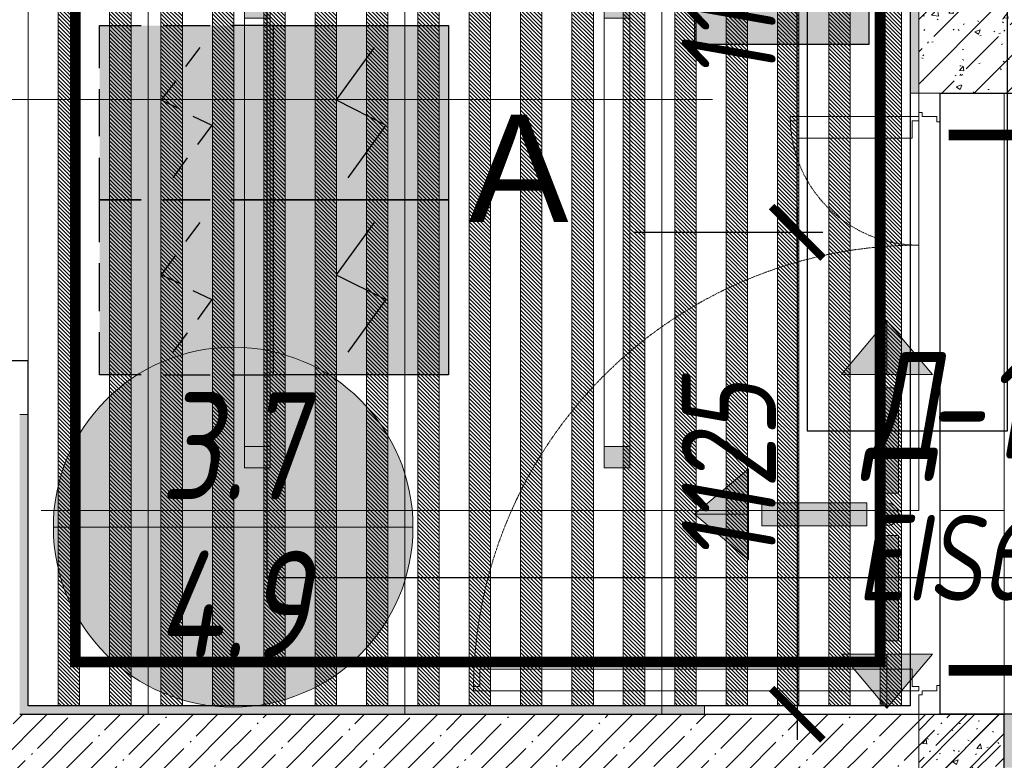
# Model space of a CAD drawing. Header units: millimetres. Extents: x -531352 to 178656, y -69521 to 326874.
# Tile 165 of 256: x -181303 to -179003, y 296679 to 298408. Entities that reach past the tile are written whole.
import ezdxf
from ezdxf import colors
from ezdxf.entities.mleader import LeaderData, LeaderLine
from ezdxf.enums import TextEntityAlignment as Align
from ezdxf.math import Vec2, Vec3

# ---------------------------------------------------------------- set-up
doc = ezdxf.new("R2010")
doc.units = ezdxf.units.MM
for name, pattern in [('( Hidden )', [0.375, 0.25, -0.125]), ('-D1-02х01', [3, 2, -1]), ('DASHDOT', [25.4, 12.7, -6.35, 0, -6.35])]:
    doc.linetypes.add(name, pattern=pattern)
doc.layers.get('Defpoints').update_dxf_attribs({"color": 31})
for name, color, linetype, lineweight in [('_0', 7, 'Continuous', 13), ('A-DOOR', 7, 'Continuous', 5), ('A-DOOR-IDEN', 7, 'Continuous', 9), ('A-WALL', 7, 'Continuous', 5), ('A-WALL-FNSH', 8, 'Continuous', 5), ('dim_light', 12, 'Continuous', 9), ('dim_pot', 183, 'Continuous', 9), ('dim_razv', 93, 'DASHDOT', 9), ('I-WALL', 7, 'Continuous', 5), ('light_pot', 52, 'Continuous', 15), ('ob_pomeshen', 62, 'Continuous', 13), ('pot', 183, 'Continuous', 15), ('pot sh', 183, 'Continuous', 15)]:
    doc.layers.add(name, color=color, linetype=linetype, lineweight=lineweight)
doc.layers.add('PDF13_0', color=30, linetype='Continuous', true_color=0xff7f00)
doc.layers.add('PDF13_ПС дымовой', color=1, linetype='Continuous')
doc.layers.add('PDF13_ПС ручной', color=1, linetype='Continuous')
doc.layers.add('pol', color=7, linetype='Continuous', lineweight=15, true_color=0x738991)
doc.layers.add('Сводный план', color=1, linetype='Continuous', lineweight=0, true_color=0xff0000)
doc.styles.add('fl_iso paper', font='isocpeur.ttf', dxfattribs={"width": 0.8, "oblique": 10})
doc.styles.add('In tre', font='isocpeur.ttf', dxfattribs={"width": 0.8, "oblique": 10})
doc.styles.get("Standard").update_dxf_attribs({"font": 'arial.ttf'})
doc.dimstyles.new('In tre 1_75', dxfattribs={"dimtxt": 220, "dimasz": 120, "dimexe": 60, "dimexo": 10, "dimgap": 50, "dimtad": 1, "dimdec": 0, "dimrnd": 5, "dimzin": 0, "dimdsep": 46, "dimtxsty": 'fl_iso paper', "dimblk": 'ARCHTICK', "dimcen": 0, "dimdle": 60, "dimadec": 0, "dimazin": 0, "dimtfac": 1, "dimtdec": 0, "dimtofl": 0, "dimtmove": 1, "dimatfit": 1, "dimfxl": 1, "dimtfill": 1, "dimtolj": 1, "dimtzin": 0, "dimarcsym": 1})
pattern_1 = [(45, (-192252.93, 285886.61), (-75.43415, 75.43415), [106.68, -17.78, 3.556, -17.78]), (45, (-192252.93, 285962), (-75.43415, 75.43415), []), (50, (-192252.93, 285886.61), (127.5292, -11.1576), [13.335, -146.685]), (355, (-192252.93, 285886.61), (-24.6697, 133.74), [10.668, -117.348]), (100.451, (-192242.31, 285885.68), (102.8597, 122.5818), [11.333, -124.663]), (46.184, (-192252.93, 285922.17), (189.7552, -29.4304), [20.002, -220.027]), (96.636, (-192237.12, 285919.72), (166.1822, 173.1996), [17, -186.995]), (351.184, (-192252.93, 285922.17), (166.184, 173.1976), [16.002, -176.022]), (21, (-192235.15, 285913.28), (106.13027, -71.586), [13.335, -146.685]), (326, (-192235.15, 285913.28), (43.2619, 128.93175), [10.668, -117.348]), (71.451, (-192226.31, 285907.32), (149.392, 57.34505), [11.333, -124.663]), (37.5, (-192252.935, 285886.614), (2.16223, 59.18836), [3.353, -112.573, 3.353, -115.773, -117.792]), (37.5, (-192252.935, 285886.614), (2.16223, 59.18836), [-235.052, 3.353, -114.44]), (7.5, (-192252.935, 285886.614), (46.77386, 70.12615), [3.353, -64.567, 3.353, -109.906, -44.894]), (7.5, (-192252.935, 285886.614), (46.77386, 70.12615), [-181.178, 3.353, -41.542]), (327.5, (-192292.584, 285886.614), (94.91367, -4.01009), [3.353, -41.097, 3.353, -135.331, -184.023]), (327.5, (-192292.584, 285886.614), (94.91367, -4.01009), [-183.134, 3.353, -180.67]), (317.5, (-192310.36, 285886.61), (103.69057, 17.79882), [3.353, -54.432, 3.353, -88.748, -130.683]), (317.5, (-192310.36, 285886.61), (103.69057, 17.79882), [-149.885, 3.353, -127.33])]

# ---------------------------------------------------------------- blocks, each defined once
blk = doc.blocks.new('*U3574')
at = {"layer": 'light_pot', "linetype": 'ByBlock', "lineweight": 0}
h = blk.add_hatch(color=252, dxfattribs=at)
h.dxf.hatch_style = 1
h.paths.add_polyline_path([(-500, 30), (-550, 30), (-550, -30), (-500, -30)])
h = blk.add_hatch(color=252, dxfattribs=at)
h.dxf.hatch_style = 1
h.paths.add_polyline_path([(500, 30), (550, 30), (550, -30), (500, -30)])
for points in [[(-500, 30), (-550, 30), (-550, -30), (-500, -30)], [(500, -30), (-500, -30), (-500, 30), (500, 30)], [(500, 30), (550, 30), (550, -30), (500, -30)]]:
    blk.add_lwpolyline(points, close=True, dxfattribs=at)
blk = doc.blocks.new('*U3575')
at = {"layer": 'light_pot', "color": 0, "linetype": 'ByBlock', "lineweight": -2, "transparency": 16777216}
for p in [(0, 840), (0, 0)]:
    blk.add_blockref('*U3574', p, dxfattribs=at)
blk = doc.blocks.new('_ArchTick')
at = {"color": 0, "linetype": 'ByBlock', "lineweight": 9, "const_width": 0.15}
blk.add_lwpolyline([(-0.5, -0.5), (0.5, 0.5)], dxfattribs=at)
blk = doc.blocks.new('*D8854')
at = {"layer": 'Defpoints', "color": 0, "transparency": 16777216}
for p in [(-179877.9, 297911.6), (-179626.8, 296786.6), (-179486.5, 296786.6)]:
    blk.add_point(p, dxfattribs=at)
at = {"layer": 'dim_light', "color": 0, "lineweight": -2, "transparency": 16777216}
for p, q in [((-179486.5, 297971.6), (-179486.5, 296726.6)), ((-179867.9, 297911.6), (-179426.5, 297911.6)), ((-179616.8, 296786.6), (-179426.5, 296786.6))]:
    blk.add_line(p, q, dxfattribs=at)
at = {"layer": 'dim_light', "color": 0, "lineweight": -2, "transparency": 16777216, "xscale": 120, "yscale": 120, "zscale": 120}
for p, rotation in [((-179486.5, 297911.6), 90), ((-179486.5, 296786.6), 270)]:
    blk.add_blockref('_ArchTick', p, dxfattribs=dict(at, rotation=rotation))
at = {"layer": 'dim_light', "color": 0, "transparency": 16777216, "insert": (-179646.5, 297349.1), "char_height": 220, "attachment_point": 5, "rotation": 90, "style": 'fl_iso paper', "bg_fill": 3, "box_fill_scale": 1.1, "bg_fill_color": 256, "bg_fill_true_color": 13158600, "bg_fill_transparency": 0}
blk.add_mtext('\\A1;1125', dxfattribs=at)
blk = doc.blocks.new('*D8855')
at = {"layer": 'Defpoints', "color": 0, "transparency": 16777216}
for p in [(-179802.9, 299036.6), (-179486.5, 299036.6), (-179877.9, 297911.6)]:
    blk.add_point(p, dxfattribs=at)
at = {"layer": 'dim_light', "color": 0, "lineweight": -2, "transparency": 16777216}
for p, q in [((-179486.5, 297851.6), (-179486.5, 299096.6)), ((-179792.9, 299036.6), (-179426.5, 299036.6)), ((-179867.9, 297911.6), (-179426.5, 297911.6))]:
    blk.add_line(p, q, dxfattribs=at)
at = {"layer": 'dim_light', "color": 0, "lineweight": -2, "transparency": 16777216, "xscale": 120, "yscale": 120, "zscale": 120}
for p, rotation in [((-179486.5, 299036.6), 90), ((-179486.5, 297911.6), 270)]:
    blk.add_blockref('_ArchTick', p, dxfattribs=dict(at, rotation=rotation))
at = {"layer": 'dim_light', "color": 0, "transparency": 16777216, "insert": (-179646.5, 298474.1), "char_height": 220, "attachment_point": 5, "rotation": 90, "style": 'fl_iso paper', "bg_fill": 3, "box_fill_scale": 1.1, "bg_fill_color": 256, "bg_fill_true_color": 13158600, "bg_fill_transparency": 0}
blk.add_mtext('\\A1;1125', dxfattribs=at)
blk = doc.blocks.new('*D8862')
at = {"layer": 'Defpoints', "color": 0, "transparency": 16777216}
for p in [(-178177.9, 297252.2), (-179002.9, 296456.6), (-179002.9, 296133.1)]:
    blk.add_point(p, dxfattribs=at)
at = {"layer": 'dim_light', "color": 0, "lineweight": -2, "transparency": 16777216}
for p, q in [((-178177.9, 297242.2), (-178177.9, 296073.1)), ((-179002.9, 296446.6), (-179002.9, 296073.1)), ((-178117.9, 296133.1), (-179062.9, 296133.1))]:
    blk.add_line(p, q, dxfattribs=at)
at = {"layer": 'dim_light', "color": 0, "lineweight": -2, "transparency": 16777216, "xscale": 120, "yscale": 120, "zscale": 120, "rotation": 180}
blk.add_blockref('_ArchTick', (-179002.9, 296133.1), dxfattribs=at)
at = {"layer": 'dim_light', "color": 0, "lineweight": -2, "transparency": 16777216, "xscale": 120, "yscale": 120, "zscale": 120}
blk.add_blockref('_ArchTick', (-178177.9, 296133.1), dxfattribs=at)
at = {"layer": 'dim_light', "color": 0, "transparency": 16777216, "insert": (-178590.4, 296293.1), "char_height": 220, "attachment_point": 5, "style": 'fl_iso paper', "bg_fill": 3, "box_fill_scale": 1.1, "bg_fill_color": 256, "bg_fill_true_color": 13158600, "bg_fill_transparency": 0}
blk.add_mtext('\\A1;825', dxfattribs=at)
blk = doc.blocks.new('1')
at = {"layer": 'pol', "linetype": 'ByBlock'}
h = blk.add_hatch(color=1, dxfattribs=at)
h.paths.add_polyline_path([(35776.4, 73135.4), (35803.1, 73135.4), (35803.1, 73259), (35776.4, 73259)])
h.paths.add_polyline_path([(35789.8, 73274.6), (35843.2, 73274.6), (35789.8, 73338.2)])
h.paths.add_polyline_path([(35789.8, 73274.6), (35736.3, 73274.6), (35789.8, 73338.2)])
edge = h.paths.add_edge_path()
edge.add_arc((35789.8, 73110.5), 13.4, 0, 360)
h = blk.add_hatch(color=1, dxfattribs=at)
h.paths.add_polyline_path([(35813.3, 73097.1), (35813.3, 73123.9), (35936.9, 73123.9), (35936.9, 73097.1)])
h.paths.add_polyline_path([(35952.5, 73110.5), (35952.5, 73164), (36016.1, 73110.5)])
h.paths.add_polyline_path([(35952.5, 73110.5), (35952.5, 73057), (36016.1, 73110.5)])
at = {"layer": 'pol', "color": 1, "linetype": 'ByBlock'}
for points in [[(35789.8, 73274.6), (35736.3, 73274.6), (35789.8, 73338.2), (35789.8, 73274.6)], [(35789.8, 73274.6), (35843.2, 73274.6), (35789.8, 73338.2), (35789.8, 73274.6)], [(35952.5, 73110.5), (35952.5, 73164), (36016.1, 73110.5), (35952.5, 73110.5)], [(35952.5, 73110.5), (35952.5, 73057), (36016.1, 73110.5), (35952.5, 73110.5)]]:
    blk.add_lwpolyline(points, dxfattribs=at)
for points in [[(35776.4, 73135.4), (35803.1, 73135.4), (35803.1, 73259), (35776.4, 73259)], [(35813.3, 73097.1), (35813.3, 73123.9), (35936.9, 73123.9), (35936.9, 73097.1)]]:
    blk.add_lwpolyline(points, close=True, dxfattribs=at)
blk.add_circle((35789.8, 73110.5), 13.4, dxfattribs=at)
blk = doc.blocks.new('помещение')
at = {"linetype": 'ByBlock', "true_color": 0xffffff}
h = blk.add_hatch(color=7, dxfattribs=at)
h.dxf.hatch_style = 1
edge = h.paths.add_edge_path()
edge.add_arc((0, 0), 420, 0, 360)
at = {"color": 0}
blk.add_line((-420, 0), (420, 0), dxfattribs=at)
blk.add_circle((0, 0), 420, dxfattribs=at)
at = {"linetype": 'ByBlock', "style": 'fl_iso paper', "oblique": 10, "width": 0.8}
for tag, p in [('TXT1', (0, 190)), ('TXT2', (0, -180))]:
    blk.add_attdef(tag, text='', height=250, dxfattribs=at).set_placement(p, align=Align.MIDDLE_CENTER)
blk = doc.blocks.new('kggfdrrrv44')
at = {"layer": 'PDF13_0', "lineweight": 25}
blk.add_lwpolyline([(9601.2, 10167.3), (9601.2, 9301.6), (14027.2, 9301.6), (14027.2, 11168.5), (11578.2, 11168.5), (11578.2, 12578.2), (12839.8, 12578.2), (12839.8, 11511.4), (13307.5, 11511.4), (13307.5, 13247.1), (13622.9, 13247.1), (13622.9, 11511.4), (14514, 11511.4), (14514, 9301.6), (17905, 9299.5), (17905, 12351.8), (17905, 19546.3)], dxfattribs=at)
at = {"layer": 'PDF13_ПС дымовой', "color": 230, "lineweight": 25, "true_color": 0xff007f}
for points in [[(11186.6, 12358.1), (11186.6, 12457.6), (11284, 12457.6)], [(11334.8, 12457.6), (11444.9, 12457.6)], [(11593, 12358.1), (11593, 12457.6), (11493.5, 12457.6)], [(11387.7, 12362.3), (11421.6, 12406.8)], [(11364.4, 12328.5), (11330.6, 12284), (11372.9, 12262.9)], [(11186.6, 12199.4), (11186.6, 12309.4)], [(11593, 12199.4), (11593, 12309.4)], [(11404.6, 12245.9), (11449.1, 12224.8), (11415.2, 12180.3)], [(11186.6, 11951.7), (11186.6, 12051.2), (11284, 12051.2), (11186.6, 12051.2), (11186.6, 12148.6)], [(11358.1, 12102), (11391.9, 12148.6)], [(11593, 11951.7), (11593, 12051.2), (11493.5, 12051.2), (11593, 12051.2), (11593, 12148.6)], [(11387.7, 11953.8), (11421.6, 11998.3)], [(11364.4, 11922.1), (11330.6, 11875.5), (11372.9, 11856.5)], [(11186.6, 11790.8), (11186.6, 11903)], [(11593, 11790.8), (11593, 11903)], [(11404.6, 11839.5), (11449.1, 11818.4), (11415.2, 11771.8)], [(11284, 11642.7), (11186.6, 11642.7), (11186.6, 11742.2)], [(11358.1, 11695.6), (11391.9, 11740)], [(11493.5, 11642.7), (11593, 11642.7), (11593, 11742.2)], [(11334.8, 11642.7), (11444.9, 11642.7)]]:
    blk.add_lwpolyline(points, dxfattribs=at)
at = {"layer": 'PDF13_ПС дымовой', "lineweight": 30}
for points in [[(12001.5, 12457.6), (12001.5, 12254.4), (12001.5, 12051.2), (11796.2, 12051.2), (11593, 12051.2), (11593, 12254.4), (11593, 12457.6), (11796.2, 12457.6)], [(12001.5, 12051.2), (12001.5, 11848), (12001.5, 11642.7), (11796.2, 11642.7), (11593, 11642.7), (11593, 11848), (11593, 12051.2), (11796.2, 12051.2)]]:
    blk.add_lwpolyline(points, close=True, dxfattribs=at)
for points in [[(11828, 12406.8), (11739.1, 12284), (11855.5, 12224.8), (11766.6, 12102)], [(11828, 11998.3), (11739.1, 11875.5), (11855.5, 11818.4), (11766.6, 11695.6)]]:
    blk.add_lwpolyline(points, dxfattribs=at)
at = {"layer": 'PDF13_ПС дымовой', "color": 230, "lineweight": 25, "true_color": 0xff007f}
blk.add_lwpolyline([(11444.9, 12051.2), (11334.8, 12051.2)], close=True, dxfattribs=at)
at = {"layer": 'PDF13_ПС дымовой', "color": 7, "true_color": 0xffffff, "transparency": 33554559}
for points in [[(11593, 12457.6), (11186.6, 12457.6), (11593, 12051.2)], [(11186.6, 12457.6), (11593, 12051.2), (11186.6, 12051.2)], [(12001.5, 12457.6), (11593, 12457.6), (12001.5, 12254.4)], [(11593, 12457.6), (12001.5, 12254.4), (11593, 12254.4)], [(12001.5, 12254.4), (11593, 12254.4), (12001.5, 12051.2)], [(11593, 12254.4), (12001.5, 12051.2), (11593, 12051.2)], [(11593, 12051.2), (11186.6, 12051.2), (11593, 11642.7)], [(11186.6, 12051.2), (11593, 11642.7), (11186.6, 11642.7)], [(12001.5, 12051.2), (11593, 12051.2), (12001.5, 11848)], [(11593, 12051.2), (12001.5, 11848), (11593, 11848)], [(12001.5, 11848), (11593, 11848), (12001.5, 11642.7)], [(11593, 11848), (12001.5, 11642.7), (11593, 11642.7)]]:
    blk.add_solid(points, dxfattribs=at)
at = {"layer": 'PDF13_ПС ручной', "lineweight": 30}
blk.add_lwpolyline([(12983.7, 12821.7), (12983.7, 12618.5), (12983.7, 12413.1), (12780.5, 12413.1), (12577.3, 12413.1), (12577.3, 12618.5), (12577.3, 12821.7), (12780.5, 12821.7)], close=True, dxfattribs=at)
at = {"layer": 'PDF13_ПС ручной', "color": 7, "true_color": 0xffffff, "transparency": 33554559}
for points in [[(12983.7, 12618.5), (12577.3, 12618.5), (12983.7, 12413.1)], [(12577.3, 12618.5), (12983.7, 12413.1), (12577.3, 12413.1)]]:
    blk.add_solid(points, dxfattribs=at)
blk = doc.blocks.new('A_DOR_Door - INT_1_Double_50_1450Wx2200_Лифтовой холл-5513512-50_AS_M_L23')
at = {"layer": 'A-DOOR'}
for p, q in [((-670, 100), (-670, 1140)), ((-670, 1140), (-660, 1140)), ((-670, 1050), (-670, 1140)), ((-660, 1140), (-660, 1125)), ((-660, 1125), (-620, 1125)), ((-620, 1125), (-620, 1050)), ((-670, 190), (-670, 1050)), ((-620, 1050), (-620, 190)), ((670, 400), (660, 400)), ((660, 400), (660, 385)), ((670, 100), (670, 400)), ((670, 310), (670, 400)), ((660, 385), (620, 385)), ((620, 385), (620, 310)), ((620, 310), (620, 190)), ((670, 190), (670, 310)), ((-670, 100), (-670, 190)), ((-620, 190), (-620, 115)), ((620, 190), (620, 115)), ((670, 100), (670, 190)), ((-680, 100), (-725, 100)), ((-725, 100), (-725, 50)), ((-680, 92), (-680, 100)), ((-660, 100), (-670, 100)), ((-660, 115), (-660, 100)), ((-620, 115), (-660, 115)), ((620, 115), (660, 115)), ((660, 115), (660, 100)), ((660, 100), (670, 100)), ((725, 100), (680, 100)), ((680, 100), (680, 92)), ((725, 50), (725, 100)), ((-670, 92), (-680, 92)), ((-670, 58), (-670, 92)), ((680, 92), (670, 92)), ((670, 92), (670, 58)), ((-725, 50), (-658, 50)), ((-658, 58), (-670, 58)), ((-658, 50), (-658, 58)), ((670, 58), (658, 58)), ((658, 58), (658, 50)), ((658, 50), (725, 50))]:
    blk.add_line(p, q, dxfattribs=at)
at = {"layer": 'A-DOOR', "linetype": '-D1-02х01'}
for centre, radius, start, end in [((-670, 100), 1040, 360, 90), ((670, 100), 300, 90, 180)]:
    blk.add_arc(centre, radius, start, end, dxfattribs=at)

msp = doc.modelspace()

# ---------------------------------------------------------------- hatches: boundary and pattern name
at = {"layer": '_0', "transparency": 33554534}
h = msp.add_hatch(color=252, dxfattribs=at)
h.dxf.hatch_style = 1
h.paths.add_polyline_path([(-154802.1, 285385.8), (-192753.7, 285385.8), (-192753.7, 315337.4), (-154802.1, 315337.4)])
h.paths.add_polyline_path([(-161802.9, 295886.6), (-161802.9, 295486.6), (-161302.9, 295486.6), (-161302.9, 292636.6), (-163402.9, 292636.6), (-163402.9, 293836.6), (-183902.9, 293836.6), (-183902.9, 292636.6), (-186502.9, 292636.6), (-186502.9, 295036.6), (-186002.9, 295036.6), (-186002.9, 295886.6), (-183902.9, 295886.6), (-183902.9, 299936.6), (-179002.9, 299936.6), (-179002.9, 298436.6), (-177402.9, 298436.6), (-177402.9, 304836.6), (-185752.9, 304836.6), (-185752.9, 306636.6), (-185753.5, 306636.6), (-185753.5, 306836.6), (-183902.9, 306836.6), (-183902.9, 306886.6), (-163952.9, 306886.6), (-163952.9, 308636.6), (-160672.9, 308636.6), (-160672.9, 306636.6), (-161752.9, 306636.6), (-161752.9, 304836.6), (-169802.9, 304836.6), (-169802.9, 295886.6)], flags=16)
at = {"layer": 'I-WALL', "true_color": 0xf5f3ef}
h = msp.add_hatch(color=7, dxfattribs=at)
h.paths.add_polyline_path([(-181282.9, 296786.6), (-181282.9, 297486.6), (-181302.9, 297486.6), (-181302.9, 296786.6)])
h.paths.add_polyline_path([(-181282.9, 298936.6), (-181282.9, 299016.6), (-181302.9, 299016.6), (-181302.9, 298936.6)])
for points in [[(-179202.9, 298336.6), (-179202.9, 299016.6), (-179222.9, 299016.6), (-179222.9, 298336.6)], [(-179202.9, 298236.6), (-179202.9, 298336.6), (-179222.9, 298336.6), (-179222.9, 298236.6)]]:
    msp.add_hatch(color=7, dxfattribs=at).paths.add_polyline_path(points)
at = {"layer": 'I-WALL'}
h = msp.add_hatch(dxfattribs=at)
h.set_pattern_fill('FP_43', color=256, style=0, pattern_type=2)
h.set_pattern_definition(pattern_1)
h.paths.add_polyline_path([(-179202.9, 298236.6), (-178852.9, 298236.6), (-178852.9, 298436.6), (-179202.9, 298436.6)])
at = {"layer": 'pot sh', "linetype": 'ByBlock', "lineweight": 0, "true_color": 0x91caaf}
h = msp.add_hatch(dxfattribs=at)
h.set_pattern_fill('ANSI31', color=253, scale=2, angle=270)
h.set_pattern_definition([(315, (-118288.955, 249300.0365), (4.49012806, 4.49012806), [])])
h.paths.add_polyline_path([(-181162.9, 299016.6), (-181162.9, 296806.6), (-181212.9, 296806.6), (-181212.9, 299016.6)])
h = msp.add_hatch(dxfattribs=at)
h.set_pattern_fill('ANSI31', color=253, scale=2, angle=270)
h.set_pattern_definition([(315, (-118168.955, 249300.0365), (4.49012806, 4.49012806), [])])
h.paths.add_polyline_path([(-181042.9, 299016.6), (-181042.9, 296806.6), (-181092.9, 296806.6), (-181092.9, 299016.6)])
h = msp.add_hatch(dxfattribs=at)
h.set_pattern_fill('ANSI31', color=253, scale=2, angle=270)
h.set_pattern_definition([(315, (-118048.955, 249300.0365), (4.49012806, 4.49012806), [])])
h.paths.add_polyline_path([(-180922.9, 299016.6), (-180922.9, 296806.6), (-180972.9, 296806.6), (-180972.9, 299016.6)])
h = msp.add_hatch(dxfattribs=at)
h.set_pattern_fill('ANSI31', color=253, scale=2, angle=270)
h.set_pattern_definition([(315, (-117928.955, 249300.0365), (4.49012806, 4.49012806), [])])
h.paths.add_polyline_path([(-180802.9, 299016.6), (-180802.9, 296806.6), (-180852.9, 296806.6), (-180852.9, 299016.6)])
h = msp.add_hatch(dxfattribs=at)
h.set_pattern_fill('ANSI31', color=253, scale=2, angle=270)
h.set_pattern_definition([(315, (-117808.955, 249300.0365), (4.49012806, 4.49012806), [])])
h.paths.add_polyline_path([(-180682.9, 299016.6), (-180682.9, 296806.6), (-180732.9, 296806.6), (-180732.9, 299016.6)])
h = msp.add_hatch(dxfattribs=at)
h.set_pattern_fill('ANSI31', color=253, scale=2, angle=270)
h.set_pattern_definition([(315, (-117688.955, 249300.0365), (4.49012806, 4.49012806), [])])
h.paths.add_polyline_path([(-180562.9, 299016.6), (-180562.9, 296806.6), (-180612.9, 296806.6), (-180612.9, 299016.6)])
h = msp.add_hatch(dxfattribs=at)
h.set_pattern_fill('ANSI31', color=253, scale=2, angle=270)
h.set_pattern_definition([(315, (-117568.955, 249300.0365), (4.49012806, 4.49012806), [])])
h.paths.add_polyline_path([(-180442.9, 299016.6), (-180442.9, 296806.6), (-180492.9, 296806.6), (-180492.9, 299016.6)])
h = msp.add_hatch(dxfattribs=at)
h.set_pattern_fill('ANSI31', color=253, scale=2, angle=270)
h.set_pattern_definition([(315, (-117448.955, 249300.0365), (4.49012806, 4.49012806), [])])
h.paths.add_polyline_path([(-180322.9, 299016.6), (-180322.9, 296806.6), (-180372.9, 296806.6), (-180372.9, 299016.6)])
h = msp.add_hatch(dxfattribs=at)
h.set_pattern_fill('ANSI31', color=253, scale=2, angle=270)
h.set_pattern_definition([(315, (-117328.955, 249300.0365), (4.49012806, 4.49012806), [])])
h.paths.add_polyline_path([(-180202.9, 299016.6), (-180202.9, 296806.6), (-180252.9, 296806.6), (-180252.9, 299016.6)])
h = msp.add_hatch(dxfattribs=at)
h.set_pattern_fill('ANSI31', color=253, scale=2, angle=270)
h.set_pattern_definition([(315, (-117208.955, 249300.0365), (4.49012806, 4.49012806), [])])
h.paths.add_polyline_path([(-180082.9, 299016.6), (-180082.9, 296806.6), (-180132.9, 296806.6), (-180132.9, 299016.6)])
h = msp.add_hatch(dxfattribs=at)
h.set_pattern_fill('ANSI31', color=253, scale=2, angle=270)
h.set_pattern_definition([(315, (-117088.955, 249300.0365), (4.49012806, 4.49012806), [])])
h.paths.add_polyline_path([(-179962.9, 299016.6), (-179962.9, 296806.6), (-180012.9, 296806.6), (-180012.9, 299016.6)])
h = msp.add_hatch(dxfattribs=at)
h.set_pattern_fill('ANSI31', color=253, scale=2, angle=270)
h.set_pattern_definition([(315, (-116368.955, 249300.0365), (4.49012806, 4.49012806), [])])
h.paths.add_polyline_path([(-179242.9, 299016.6), (-179242.9, 296806.6), (-179292.9, 296806.6), (-179292.9, 299016.6)])

# ---------------------------------------------------------------- linework, layer by layer
at = {"layer": 'A-WALL', "lineweight": 9}
for p, q in [((-179202.9, 298236.6), (-179202.9, 299036.6)), ((-179202.9, 298236.6), (-178852.9, 298236.6)), ((-179202.9, 296786.6), (-179202.9, 296536.6))]:
    msp.add_line(p, q, dxfattribs=at)
at = {"layer": 'A-WALL-FNSH'}
for p, q in [((-179222.9, 299016.6), (-179222.9, 298236.6)), ((-179222.9, 298236.6), (-179202.9, 298236.6)), ((-179202.9, 298236.6), (-179202.9, 298236.6)), ((-181282.9, 297486.6), (-181302.9, 297486.6)), ((-181282.9, 296806.6), (-181282.9, 297486.6))]:
    msp.add_line(p, q, dxfattribs=at)
at = {"layer": 'pol'}
for points in [[(-181252.9, 297262.5), (-181002.9, 297262.5), (-181002.9, 296786.6)], [(-181002.9, 296786.6), (-181002.9, 297262.5), (-180402.9, 297262.5), (-180402.9, 296786.6)]]:
    msp.add_lwpolyline(points, dxfattribs=at)
at = {"layer": 'pot sh'}
for points in [[(-181162.9, 299016.6), (-181162.9, 296806.6), (-181212.9, 296806.6), (-181212.9, 299016.6)], [(-181042.9, 299016.6), (-181042.9, 296806.6), (-181092.9, 296806.6), (-181092.9, 299016.6)], [(-180922.9, 299016.6), (-180922.9, 296806.6), (-180972.9, 296806.6), (-180972.9, 299016.6)], [(-180802.9, 299016.6), (-180802.9, 296806.6), (-180852.9, 296806.6), (-180852.9, 299016.6)], [(-180682.9, 299016.6), (-180682.9, 296806.6), (-180732.9, 296806.6), (-180732.9, 299016.6)], [(-180562.9, 299016.6), (-180562.9, 296806.6), (-180612.9, 296806.6), (-180612.9, 299016.6)], [(-180442.9, 299016.6), (-180442.9, 296806.6), (-180492.9, 296806.6), (-180492.9, 299016.6)], [(-180322.9, 299016.6), (-180322.9, 296806.6), (-180372.9, 296806.6), (-180372.9, 299016.6)], [(-180202.9, 299016.6), (-180202.9, 296806.6), (-180252.9, 296806.6), (-180252.9, 299016.6)], [(-180082.9, 299016.6), (-180082.9, 296806.6), (-180132.9, 296806.6), (-180132.9, 299016.6)], [(-179962.9, 299016.6), (-179962.9, 296806.6), (-180012.9, 296806.6), (-180012.9, 299016.6)], [(-179242.9, 299016.6), (-179242.9, 296806.6), (-179292.9, 296806.6), (-179292.9, 299016.6)]]:
    msp.add_lwpolyline(points, close=True, dxfattribs=at)

# ---------------------------------------------------------------- block references
at = {"layer": 'light_pot', "rotation": 270}
msp.add_blockref('*U3575', (-180747.9, 297911.6), dxfattribs=at)

# ---------------------------------------------------------------- texts
at = {"layer": 'A-DOOR-IDEN', "lineweight": 5, "char_height": 250, "attachment_point": 1, "style": 'fl_iso paper'}
for s, insert, width in [('Д', (-179331, 297632.6), 174.367), ('-11', (-179187.2, 297632.6), 372.785)]:
    msp.add_mtext(s, dxfattribs=dict(at, insert=insert, width=width))
at = {"layer": 'light_pot', "color": 10, "linetype": 'ByBlock', "insert": (-180253.8, 298185.9), "char_height": 250, "attachment_point": 1}
msp.add_mtext_dynamic_manual_height_columns('А', width=72.707, gutter_width=12.5, heights=[0], dxfattribs=at)

# ---------------------------------------------------------------- next in the draw order: dimensions: what is measured, and where the dimension line sits
at = {"layer": 'dim_light'}
dim = msp.add_linear_dim(base=(-179486.5, 296786.6), p1=(-179877.9, 297911.6), p2=(-179626.8, 296786.6), angle=270, dimstyle='In tre 1_75', dxfattribs=at)
dim.commit()
dim.dimension.update_dxf_attribs({"geometry": '*D8854', "text_midpoint": (-179646.5, 297349.1)})
dim = msp.add_linear_dim(base=(-179002.9, 296133.1), p1=(-178177.9, 297252.2), p2=(-179002.9, 296456.6), dimstyle='In tre 1_75', dxfattribs=at)
dim.commit()
dim.dimension.update_dxf_attribs({"geometry": '*D8862', "text_midpoint": (-178590.4, 296293.1)})

# ---------------------------------------------------------------- next in the draw order: hatches: boundary and pattern name
at = {"layer": 'A-WALL'}
h = msp.add_hatch(dxfattribs=at)
h.set_pattern_fill('FP_1', color=256, style=0, pattern_type=2)
h.set_pattern_definition([(45, (-192252.935, 285886.614), (-57.02463, 57.02463), []), (45, (-192195.91, 285886.614), (-57.02463, 57.02463), [100.806, -20.161, 3.353, -16.808])])
h.paths.add_polyline_path([(-179002.9, 296536.6), (-179002.9, 296786.6), (-183652.9, 296786.6), (-183652.9, 296536.6), (-179202.9, 296536.6)])
at = {"layer": 'I-WALL', "true_color": 0xf5f3ef}
for points in [[(-179702.9, 296786.6), (-179702.9, 296806.6), (-181282.9, 296806.6), (-181282.9, 296786.6), (-180154.2, 296786.6)], [(-178982.9, 296661.6), (-178982.9, 296786.6), (-179002.9, 296786.6), (-179002.9, 296661.6)]]:
    msp.add_hatch(color=7, dxfattribs=at).paths.add_polyline_path(points)
at = {"layer": 'I-WALL'}
h = msp.add_hatch(dxfattribs=at)
h.set_pattern_fill('FP_43', color=256, style=0, pattern_type=2)
h.set_pattern_definition(pattern_1)
h.paths.add_polyline_path([(-179002.9, 295886.6), (-179002.9, 296786.6), (-179202.9, 296786.6), (-179202.9, 295886.6)])

# ---------------------------------------------------------------- next in the draw order: linework, layer by layer
at = {"layer": 'A-WALL', "lineweight": 25}
for p in [(-181302.9, 296786.6), (-179002.9, 296536.6)]:
    msp.add_line(p, (-179002.9, 296786.6), dxfattribs=at)
at = {"layer": 'A-WALL', "lineweight": 9}
msp.add_line((-179002.9, 296786.6), (-179202.9, 296786.6), dxfattribs=at)
at = {"layer": 'A-WALL-FNSH'}
for p, q in [((-179702.9, 296806.6), (-181282.9, 296806.6)), ((-179702.9, 296786.6), (-179702.9, 296806.6)), ((-178982.9, 296786.6), (-179002.9, 296786.6))]:
    msp.add_line(p, q, dxfattribs=at)
at = {"layer": 'dim_razv', "color": 1, "linetype": '( Hidden )', "ltscale": 10, "true_color": 0xff0a0a}
msp.add_lwpolyline([(-178882.9, 295588.9, 25, 25, 0), (-178882.9, 296888.9, 25, 25, 0), (-179132.9, 296888.9, 0, 0, 0)], format="xyseb", dxfattribs=at)
at = {"layer": 'pol'}
for points in [[(-180402.9, 296786.6), (-180402.9, 297262.5), (-179802.9, 297262.5), (-179802.9, 296786.6)], [(-179802.9, 296786.6), (-179802.9, 297262.5), (-179202.9, 297262.5)]]:
    msp.add_lwpolyline(points, dxfattribs=at)
msp.add_lwpolyline([(-179002.9, 297262.5), (-179002.9, 296786.6), (-179152.9, 296786.6), (-179152.9, 297262.5)], close=True, dxfattribs=at)

# ---------------------------------------------------------------- next in the draw order: block references
at = {"layer": 'pol', "color": 0, "lineweight": 18, "xscale": 1.987741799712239, "yscale": 1.987741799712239, "zscale": 1.987741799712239, "rotation": 180}
msp.add_blockref('1', (-108136.2, 442578.2), dxfattribs=at)

# ---------------------------------------------------------------- next in the draw order: texts
at = {"layer": 'A-DOOR-IDEN', "lineweight": 5, "insert": (-179348.3, 297251.9), "char_height": 200, "width": 589.24, "attachment_point": 1, "style": 'fl_iso paper'}
msp.add_mtext('EIS60', dxfattribs=at)

# ---------------------------------------------------------------- next in the draw order: dimensions: what is measured, and where the dimension line sits
at = {"layer": 'dim_light'}
dim = msp.add_linear_dim(base=(-179486.5, 299036.6), p1=(-179877.9, 297911.6), p2=(-179802.9, 299036.6), angle=270, dimstyle='In tre 1_75', dxfattribs=at)
dim.commit()
dim.dimension.update_dxf_attribs({"geometry": '*D8855', "text_midpoint": (-179646.5, 298474.1)})

# ---------------------------------------------------------------- next in the draw order: hatches: boundary and pattern name
at = {"layer": 'pot sh', "linetype": 'ByBlock', "lineweight": 0, "true_color": 0x91caaf}
h = msp.add_hatch(dxfattribs=at)
h.set_pattern_fill('ANSI31', color=253, scale=2, angle=270)
h.set_pattern_definition([(315, (-116968.955, 249300.0365), (4.49012806, 4.49012806), [])])
h.paths.add_polyline_path([(-179842.9, 299016.6), (-179842.9, 296806.6), (-179892.9, 296806.6), (-179892.9, 299016.6)])
h = msp.add_hatch(dxfattribs=at)
h.set_pattern_fill('ANSI31', color=253, scale=2, angle=270)
h.set_pattern_definition([(315, (-116848.955, 249300.0365), (4.49012806, 4.49012806), [])])
h.paths.add_polyline_path([(-179722.9, 299016.6), (-179722.9, 296806.6), (-179772.9, 296806.6), (-179772.9, 299016.6)])
h = msp.add_hatch(dxfattribs=at)
h.set_pattern_fill('ANSI31', color=253, scale=2, angle=270)
h.set_pattern_definition([(315, (-116728.955, 249300.0365), (4.49012806, 4.49012806), [])])
h.paths.add_polyline_path([(-179602.9, 299016.6), (-179602.9, 296806.6), (-179652.9, 296806.6), (-179652.9, 299016.6)])
h = msp.add_hatch(dxfattribs=at)
h.set_pattern_fill('ANSI31', color=253, scale=2, angle=270)
h.set_pattern_definition([(315, (-116608.955, 249300.0365), (4.49012806, 4.49012806), [])])
h.paths.add_polyline_path([(-179482.9, 299016.6), (-179482.9, 296806.6), (-179532.9, 296806.6), (-179532.9, 299016.6)])
h = msp.add_hatch(dxfattribs=at)
h.set_pattern_fill('ANSI31', color=253, scale=2, angle=270)
h.set_pattern_definition([(315, (-116488.955, 249300.0365), (4.49012806, 4.49012806), [])])
h.paths.add_polyline_path([(-179362.9, 299016.6), (-179362.9, 296806.6), (-179412.9, 296806.6), (-179412.9, 299016.6)])

# ---------------------------------------------------------------- next in the draw order: linework, layer by layer
at = {"layer": 'Defpoints'}
msp.add_lwpolyline([(-181282.9, 296806.6), (-181282.9, 297611.6), (-181552.9, 297611.6), (-181552.9, 298811.6), (-181282.9, 298811.6), (-181282.9, 299016.6), (-180422.9, 299016.6), (-180422.9, 299016.6), (-179222.9, 299016.6), (-179222.9, 296806.6)], close=True, dxfattribs=at)
msp.add_lwpolyline([(-184652.9, 295666.6), (-178982.9, 295666.6), (-178982.9, 296786.6), (-179152.9, 296786.6), (-179152.9, 298236.6), (-178852.9, 298236.6), (-178852.9, 298386.6), (-177422.9, 298386.6), (-177422.9, 295666.6), (-174582.9, 295666.6), (-174582.9, 295838.9), (-172622.9, 295838.6), (-172622.9, 295666.4), (-165352.9, 295666.6), (-165352.9, 295836.6), (-163902.9, 295836.6)], dxfattribs=at)
at = {"layer": 'pot'}
msp.add_lwpolyline([(-181282.9, 296806.6), (-181282.9, 299016.6), (-180422.9, 299016.6), (-180422.9, 299016.6), (-179222.9, 299016.6), (-179222.9, 296806.6)], close=True, dxfattribs=at)
at = {"layer": 'pot sh'}
for points in [[(-179842.9, 299016.6), (-179842.9, 296806.6), (-179892.9, 296806.6), (-179892.9, 299016.6)], [(-179722.9, 299016.6), (-179722.9, 296806.6), (-179772.9, 296806.6), (-179772.9, 299016.6)], [(-179602.9, 299016.6), (-179602.9, 296806.6), (-179652.9, 296806.6), (-179652.9, 299016.6)], [(-179482.9, 299016.6), (-179482.9, 296806.6), (-179532.9, 296806.6), (-179532.9, 299016.6)], [(-179362.9, 299016.6), (-179362.9, 296806.6), (-179412.9, 296806.6), (-179412.9, 299016.6)]]:
    msp.add_lwpolyline(points, close=True, dxfattribs=at)

# ---------------------------------------------------------------- next in the draw order: block references
at = {"layer": 'A-DOOR', "color": 8, "true_color": 0x7f7f7f, "rotation": 90}
msp.add_blockref('A_DOR_Door - INT_1_Double_50_1450Wx2200_Лифтовой холл-5513512-50_AS_M_L23', (-179102.9, 297511.6), dxfattribs=at)

# ---------------------------------------------------------------- next in the draw order: leaders
at = {"layer": 'dim_pot', "color": 0, "linetype": 'ByBlock'}
ml = msp.add_multileader_mtext('Standard', dxfattribs=at)
ml.set_content('Окраска конструкций перекрытия за подвесными потолками, цвет RAL9016', style='In tre')
ml.set_leader_properties()
ml.build(insert=Vec2(0, 0))
ml.multileader.update_dxf_attribs({"text_left_attachment_type": 6, "text_right_attachment_type": 6, "dogleg_length": 1, "arrow_head_size": 0, "scale": 50})
ctx = ml.context
ctx.base_point, ctx.scale, ctx.char_height, ctx.arrow_head_size, ctx.landing_gap_size, ctx.plane_origin = Vec3(-180808, 301282.7), 50, 200, 0, 4.5, Vec3(-162146.9, 302019)
ctx.left_attachment, ctx.right_attachment = 6, 6
notes = []
notes.append((ctx, [(0, (1, 1, 0), (-178017.7, 301282.7), (-1, 0), 50, [(1, [(-174595.2, 297537.3)], 0, [])])]))
ctx.mtext.insert, ctx.mtext.width, ctx.mtext.defined_height, ctx.mtext.flow_direction = Vec3(-180803.5, 301522.7), 2950.027, 696.6, 5
ctx.mtext.has_bg_fill, ctx.mtext.bg_color, ctx.mtext.bg_scale_factor, ctx.mtext.bg_transparency, ctx.mtext.use_window_bg_color = 1, -1027028792, 1.5, 0, 1
for ctx, leaders in notes:
    for number, flags, end, landing, length, lines in leaders:
        leader = LeaderData()
        leader.index, (leader.has_last_leader_line, leader.has_dogleg_vector, leader.attachment_direction) = number, flags
        leader.last_leader_point, leader.dogleg_vector, leader.dogleg_length = Vec3(end), Vec3(landing), length
        for number, points, colour, breaks in lines:
            line = LeaderLine()
            line.index, line.vertices, line.color, line.breaks = number, Vec3.list(points), colors.encode_raw_color(colour), breaks
            leader.lines.append(line)
        ctx.leaders.append(leader)

# ---------------------------------------------------------------- next in the draw order: linework, layer by layer
at = {"layer": 'dim_razv', "color": 1, "linetype": '( Hidden )', "ltscale": 10, "true_color": 0xff0a0a, "const_width": 25}
for points in [[(-181172.9, 297463.9), (-181172.9, 298917.9), (-180511.1, 298917.9), (-180511.1, 298917.9), (-179292.9, 298917.9), (-179292.9, 296908.9), (-181172.9, 296908.9), (-181172.9, 297463.9)], [(-178802.9, 298138.9), (-179132.9, 298138.9)]]:
    msp.add_lwpolyline(points, dxfattribs=at)
at = {"layer": 'pol'}
msp.add_lwpolyline([(-181552.9, 298462.5), (-181002.9, 298462.5), (-181002.9, 297262.5), (-181252.9, 297262.5)], dxfattribs=at)
for points in [[(-180402.9, 298462.5), (-180402.9, 297262.5), (-181002.9, 297262.5), (-181002.9, 298462.5)], [(-179802.9, 298462.5), (-179802.9, 297262.5), (-180402.9, 297262.5), (-180402.9, 298462.5)], [(-179202.9, 298462.5), (-179202.9, 297262.5), (-179802.9, 297262.5), (-179802.9, 298462.5)], [(-179002.9, 298236.6), (-179002.9, 297262.5), (-179152.9, 297262.5), (-179152.9, 298236.6)]]:
    msp.add_lwpolyline(points, close=True, dxfattribs=at)

# ---------------------------------------------------------------- next in the draw order: block references
at = {"layer": 'ob_pomeshen'}
msp.add_blockref('помещение', (-180804.3, 297223.3), dxfattribs=at).add_auto_attribs({'TXT1': '3.7', 'TXT2': '4.9'})
at = {"layer": 'pol', "color": 0, "lineweight": 18, "xscale": -1.987741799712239, "yscale": 1.987741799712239, "zscale": 1.987741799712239}
msp.add_blockref('1', (-108136.2, 151928.6), dxfattribs=at)

# ---------------------------------------------------------------- next in the draw order: leaders
at = {"layer": 'pol', "color": 1, "linetype": 'ByBlock', "true_color": 0xff0000}
ml = msp.add_multileader_mtext('Standard', dxfattribs=at)
ml.set_content('Лоток щелевой\\Pводоотводный в полу, модульный. Лщ-1', color=(255, 0, 0), style='In tre')
ml.set_leader_properties()
ml.build(insert=Vec2(0, 0))
ml.multileader.update_dxf_attribs({"text_left_attachment_type": 6, "text_right_attachment_type": 6, "dogleg_length": 1, "arrow_head_size": 0, "scale": 50})
ctx = ml.context
ctx.base_point, ctx.scale, ctx.char_height, ctx.arrow_head_size, ctx.landing_gap_size, ctx.plane_origin = Vec3(-182052.9, 300876.4), 50, 200, 0, 4.5, Vec3(-165411.1, 305911.7)
ctx.left_attachment, ctx.right_attachment = 6, 6
notes = []
notes.append((ctx, [(0, (1, 1, 0), (-179787.1, 300876.4), (-1, 0), 50, [(1, [(-178822.9, 297936.3)], 0, [])])]))
ctx.mtext.insert, ctx.mtext.width, ctx.mtext.defined_height, ctx.mtext.flow_direction = Vec3(-182048.4, 301136.4), 2329.345, 696.6, 5
ctx.mtext.has_bg_fill, ctx.mtext.bg_color, ctx.mtext.bg_scale_factor, ctx.mtext.bg_transparency, ctx.mtext.use_window_bg_color = 1, -1027028792, 1.5, 0, 1
for ctx, leaders in notes:
    for number, flags, end, landing, length, lines in leaders:
        leader = LeaderData()
        leader.index, (leader.has_last_leader_line, leader.has_dogleg_vector, leader.attachment_direction) = number, flags
        leader.last_leader_point, leader.dogleg_vector, leader.dogleg_length = Vec3(end), Vec3(landing), length
        for number, points, colour, breaks in lines:
            line = LeaderLine()
            line.index, line.vertices, line.color, line.breaks = number, Vec3.list(points), colors.encode_raw_color(colour), breaks
            leader.lines.append(line)
        ctx.leaders.append(leader)

# ---------------------------------------------------------------- next in the draw order: linework, layer by layer
at = {"layer": 'pol', "color": 0}
msp.add_lwpolyline([(-185129.1, 298221.7), (-179684.3, 298221.7)], dxfattribs=at)

# ---------------------------------------------------------------- next in the draw order: block references
at = {"layer": 'Сводный план'}
msp.add_blockref('kggfdrrrv44', (-192302.9, 285936.6), dxfattribs=at)

doc.saveas('drawing.dxf')
